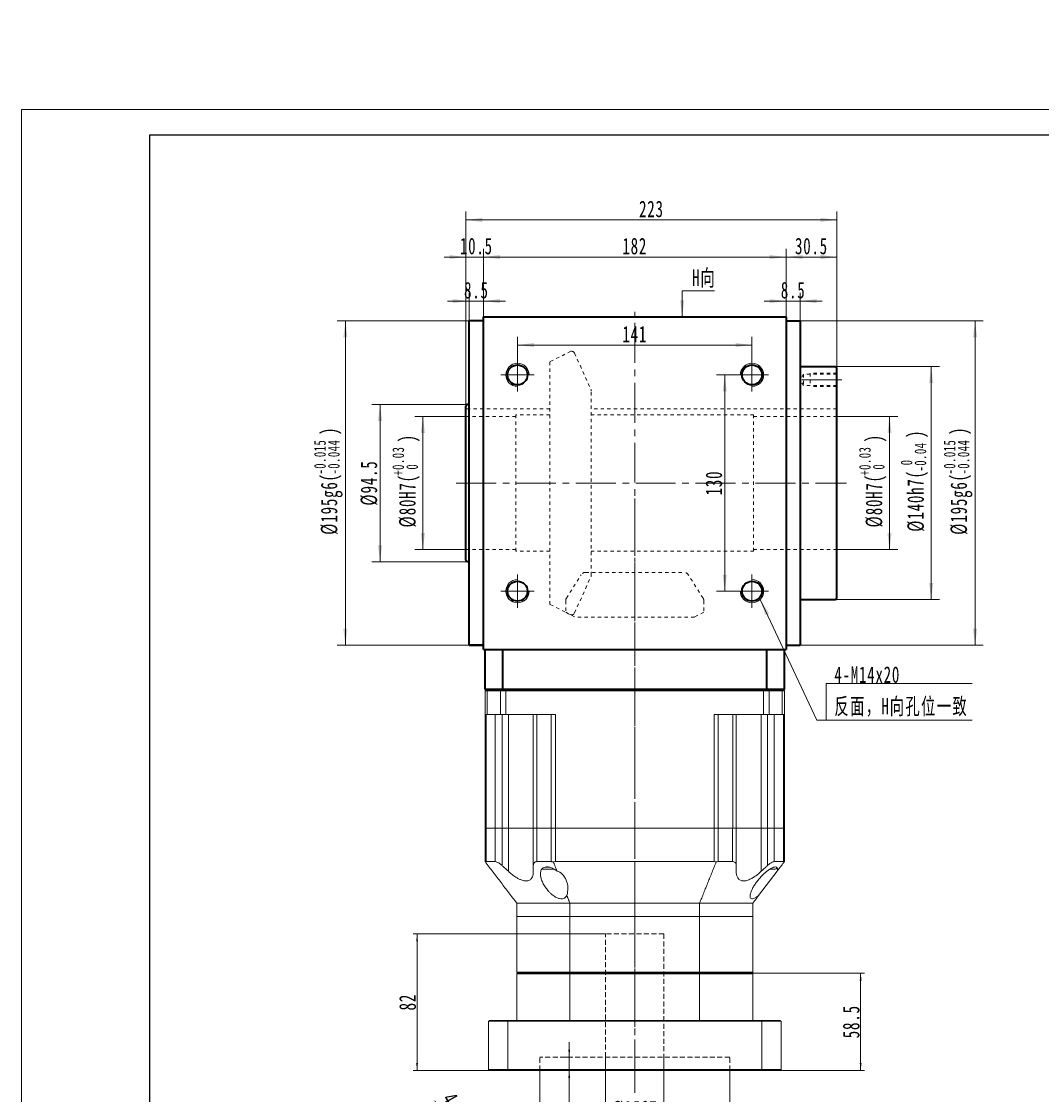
# Model space of a CAD drawing. Header units: millimetres. Extents: x 3079 to 4374, y -334 to 635.
# Tile 2 of 3: x 3079 to 3692, y -10 to 635. Entities that reach past the tile are written whole.
import ezdxf

# ---------------------------------------------------------------- set-up
doc = ezdxf.new("R2010")
doc.units = ezdxf.units.MM
doc.header["$LTSCALE"] = 2
for name, pattern in [('CENTER', [10.16, 6.35, -1.27, 1.27, -1.27]), ('DASHED', [0.75, 0.5, -0.25]), ('点画线', [18, 12, -2, 2, -2]), ('虚线', [2, 1, -1])]:
    doc.linetypes.add(name, pattern=pattern)
doc.layers.get('0').update_dxf_attribs({"lineweight": 18})
for name, color, linetype, lineweight in [('3中心线层', 1, 'CENTER', 18), ('4虚线层', 6, 'DASHED', 18), ('中心线层', 1, '点画线', 18), ('图框_外框线', 7, 'Continuous', 18), ('尺寸线层', 3, 'Continuous', 18), ('粗实线', 7, 'Continuous', 50), ('粗实线层', 7, 'Continuous', 35), ('虚线层', 6, '虚线', 18)]:
    doc.layers.add(name, color=color, linetype=linetype, lineweight=lineweight)
doc.styles.add('标准', font='txt', dxfattribs={"width": 0.667})
doc.dimstyles.new('a4-1-1.5', dxfattribs={"dimtxt": 4.5, "dimasz": 4.5, "dimexe": 2.25, "dimexo": 0, "dimgap": 0.75, "dimtad": 1, "dimdec": 3, "dimdsep": 46, "dimtxsty": '标准', "dimblk": '_CAXARROW', "dimcen": 0, "dimdle": 9, "dimazin": 2, "dimtfac": 0.707107, "dimtdec": 3, "dimtix": 1, "dimtmove": 2, "dimatfit": 3, "dimfxl": 0, "dimfrac": 2, "dimtolj": 1, "dimarcsym": 0})

# ---------------------------------------------------------------- blocks, each defined once
blk = doc.blocks.new('*X6')
at = {"layer": '尺寸线层', "linetype": 'Continuous'}
for points in [[(3372.91, -96.64), (3369.22, -87.37), (3367.05, -88.57)], [(3378.7, -107.15), (3384.56, -115.23), (3382.4, -116.42)]]:
    blk.add_hatch(color=0, dxfattribs=at).paths.add_polyline_path(points, flags=0)
at = {"layer": '尺寸线层', "color": 0, "linetype": 'Continuous'}
blk.add_line((3327.09, -13.46), (3385.07, -118.71), dxfattribs=at)
at = {"layer": '尺寸线层', "color": 0, "insert": (3349.77, -37.77), "char_height": 9.9, "width": 128.9258, "attachment_point": 5, "rotation": 298.84961, "line_spacing_factor": 1.15057, "style": '标准'}
blk.add_mtext('\\T1.1;4-M12深28均布', dxfattribs=at)
blk = doc.blocks.new('_CAXARROW')
blk.add_hatch(color=0).paths.add_polyline_path([(0, 0), (-1, 0.125), (-1, -0.125)], flags=0)
blk = doc.blocks.new('*X10')
at = {"layer": '尺寸线层', "linetype": 'Continuous'}
for points in [[(3376.91, 440.83), (3386.81, 442.07), (3386.81, 439.59)], [(3517.91, 440.83), (3508.01, 442.07), (3508.01, 439.59)]]:
    blk.add_hatch(color=0, dxfattribs=at).paths.add_polyline_path(points, flags=0)
at = {"layer": '尺寸线层', "color": 0, "linetype": 'Continuous'}
for p, q in [((3376.91, 432.85), (3376.91, 445.78)), ((3517.91, 432.85), (3517.91, 445.78)), ((3376.91, 440.83), (3517.91, 440.83))]:
    blk.add_line(p, q, dxfattribs=at)
at = {"layer": '尺寸线层', "color": 0, "insert": (3447.41, 447.35), "char_height": 9.9, "width": 26.017, "attachment_point": 5, "line_spacing_factor": 1.15057, "style": '标准'}
blk.add_mtext('\\T1.1;141', dxfattribs=at)
blk = doc.blocks.new('*X11')
at = {"layer": '尺寸线层', "linetype": 'Continuous'}
for points in [[(3501.53, 422.85), (3502.77, 412.95), (3500.3, 412.95)], [(3501.53, 292.85), (3502.77, 302.75), (3500.3, 302.75)]]:
    blk.add_hatch(color=0, dxfattribs=at).paths.add_polyline_path(points, flags=0)
at = {"layer": '尺寸线层', "color": 0, "linetype": 'Continuous'}
for p, q in [((3507.91, 422.85), (3496.58, 422.85)), ((3501.53, 422.85), (3501.53, 292.85)), ((3507.91, 292.85), (3496.58, 292.85))]:
    blk.add_line(p, q, dxfattribs=at)
at = {"layer": '尺寸线层', "color": 0, "insert": (3495.02, 357.85), "char_height": 9.9, "width": 26.9708, "attachment_point": 5, "rotation": 90, "line_spacing_factor": 1.15057, "style": '标准'}
blk.add_mtext('\\T1.1;130', dxfattribs=at)
blk = doc.blocks.new('*X13')
at = {"layer": '尺寸线层', "color": 0, "char_height": 9.9, "attachment_point": 1, "rotation": 90, "line_spacing_factor": 1.15057, "style": '标准'}
for s, insert, width in [('\\T1.1;{\\H0.707107x;+0.03}', (3301.65, 362.29), 71.7195), ('\\T1.1;)', (3305.68, 382.32), 213.2903), ('\\T1.1;%%C80H7(', (3305.68, 331.19), 213.2903), ('\\T1.1;{\\H0.707107x;0}', (3310.01, 365.97), 71.7195)]:
    blk.add_mtext(s, dxfattribs=dict(at, insert=insert, width=width))
blk = doc.blocks.new('*X12')
at = {"layer": '尺寸线层', "linetype": 'Continuous'}
for points in [[(3320.01, 397.85), (3321.24, 387.95), (3318.77, 387.95)], [(3320.01, 317.85), (3321.24, 327.75), (3318.77, 327.75)]]:
    blk.add_hatch(color=0, dxfattribs=at).paths.add_polyline_path(points, flags=0)
at = {"layer": '尺寸线层', "color": 0, "linetype": 'Continuous'}
for p, q in [((3345.91, 397.85), (3315.06, 397.85)), ((3320.01, 397.85), (3320.01, 317.85)), ((3345.91, 317.85), (3315.06, 317.85))]:
    blk.add_line(p, q, dxfattribs=at)
at = {"layer": '尺寸线层', "color": 0}
blk.add_blockref('*X13', (0, 0), dxfattribs=at)
blk = doc.blocks.new('*X14')
at = {"layer": '尺寸线层', "linetype": 'Continuous'}
for points in [[(3294.24, 405.1), (3295.48, 395.2), (3293, 395.2)], [(3294.24, 310.6), (3295.48, 320.5), (3293, 320.5)]]:
    blk.add_hatch(color=0, dxfattribs=at).paths.add_polyline_path(points, flags=0)
at = {"layer": '尺寸线层', "color": 0, "linetype": 'Continuous'}
for p, q in [((3346.91, 405.1), (3289.29, 405.1)), ((3294.24, 405.1), (3294.24, 310.6)), ((3346.91, 310.6), (3289.29, 310.6))]:
    blk.add_line(p, q, dxfattribs=at)
at = {"layer": '尺寸线层', "color": 0, "insert": (3287.72, 357.85), "char_height": 9.9, "width": 49.1726, "attachment_point": 5, "rotation": 90, "line_spacing_factor": 1.15057, "style": '标准'}
blk.add_mtext('\\T1.1;%%C94.5', dxfattribs=at)
blk = doc.blocks.new('*X16')
at = {"layer": '尺寸线层', "color": 0, "char_height": 9.9, "attachment_point": 1, "rotation": 90, "line_spacing_factor": 1.15057, "style": '标准'}
for s, insert, width in [('\\T1.1;{\\H0.707107x;-0.015}', (3254.58, 362.97), 86.3291), ('\\T1.1;)', (3258.6, 386.72), 248.5608), ('\\T1.1;{\\H0.707107x;-0.044}', (3262.93, 362.97), 86.3291), ('\\T1.1;%%C195g6(', (3258.6, 326.78), 248.5608)]:
    blk.add_mtext(s, dxfattribs=dict(at, insert=insert, width=width))
blk = doc.blocks.new('*X15')
at = {"layer": '尺寸线层', "linetype": 'Continuous'}
for points in [[(3273.4, 455.35), (3274.64, 445.45), (3272.16, 445.45)], [(3273.4, 260.35), (3274.64, 270.25), (3272.16, 270.25)]]:
    blk.add_hatch(color=0, dxfattribs=at).paths.add_polyline_path(points, flags=0)
at = {"layer": '尺寸线层', "color": 0, "linetype": 'Continuous'}
for p, q in [((3347.91, 455.35), (3268.45, 455.35)), ((3273.4, 455.35), (3273.4, 260.35)), ((3347.91, 260.35), (3268.45, 260.35))]:
    blk.add_line(p, q, dxfattribs=at)
at = {"layer": '尺寸线层', "color": 0}
blk.add_blockref('*X16', (0, 0), dxfattribs=at)
blk = doc.blocks.new('*X18')
at = {"layer": '尺寸线层', "color": 0, "char_height": 9.9, "attachment_point": 1, "rotation": 90, "line_spacing_factor": 1.15057, "style": '标准'}
for s, insert, width in [('\\T1.1;{\\H0.707107x;+0.03}', (3582.27, 362.29), 71.7195), ('\\T1.1;)', (3586.29, 382.32), 213.2903), ('\\T1.1;%%C80H7(', (3586.29, 331.19), 213.2903), ('\\T1.1;{\\H0.707107x;0}', (3590.62, 365.97), 71.7195)]:
    blk.add_mtext(s, dxfattribs=dict(at, insert=insert, width=width))
blk = doc.blocks.new('*X17')
at = {"layer": '尺寸线层', "linetype": 'Continuous'}
for points in [[(3600.62, 397.85), (3601.86, 387.95), (3599.39, 387.95)], [(3600.62, 317.85), (3601.86, 327.75), (3599.39, 327.75)]]:
    blk.add_hatch(color=0, dxfattribs=at).paths.add_polyline_path(points, flags=0)
at = {"layer": '尺寸线层', "color": 0, "linetype": 'Continuous'}
for p, q in [((3568.91, 397.85), (3605.57, 397.85)), ((3600.62, 397.85), (3600.62, 317.85)), ((3568.91, 317.85), (3605.57, 317.85))]:
    blk.add_line(p, q, dxfattribs=at)
at = {"layer": '尺寸线层', "color": 0}
blk.add_blockref('*X18', (0, 0), dxfattribs=at)
blk = doc.blocks.new('*X20')
at = {"layer": '尺寸线层', "color": 0, "char_height": 9.9, "attachment_point": 1, "rotation": 90, "line_spacing_factor": 1.15057, "style": '标准'}
for s, insert, width in [('\\T1.1;)', (3611.34, 384.9), 233.9513), ('\\T1.1;%%C140h7(', (3611.34, 328.61), 233.9513), ('\\T1.1;{\\H0.707107x;-0.04}', (3615.67, 364.79), 71.7195), ('\\T1.1;{\\H0.707107x;0}', (3607.31, 368.55), 71.7195)]:
    blk.add_mtext(s, dxfattribs=dict(at, insert=insert, width=width))
blk = doc.blocks.new('*X19')
at = {"layer": '尺寸线层', "linetype": 'Continuous'}
for points in [[(3625.67, 427.85), (3626.91, 417.95), (3624.43, 417.95)], [(3625.67, 287.85), (3626.91, 297.75), (3624.43, 297.75)]]:
    blk.add_hatch(color=0, dxfattribs=at).paths.add_polyline_path(points, flags=0)
at = {"layer": '尺寸线层', "color": 0, "linetype": 'Continuous'}
for p, q in [((3567.91, 427.85), (3630.62, 427.85)), ((3625.67, 427.85), (3625.67, 287.85)), ((3567.91, 287.85), (3630.62, 287.85))]:
    blk.add_line(p, q, dxfattribs=at)
at = {"layer": '尺寸线层', "color": 0}
blk.add_blockref('*X20', (0, 0), dxfattribs=at)
blk = doc.blocks.new('*X22')
at = {"layer": '尺寸线层', "color": 0, "char_height": 9.9, "attachment_point": 1, "rotation": 90, "line_spacing_factor": 1.15057, "style": '标准'}
for s, insert, width in [('\\T1.1;{\\H0.707107x;-0.015}', (3633.23, 362.97), 86.3291), ('\\T1.1;)', (3637.26, 386.72), 248.5608), ('\\T1.1;{\\H0.707107x;-0.044}', (3641.59, 362.97), 86.3291), ('\\T1.1;%%C195g6(', (3637.26, 326.78), 248.5608)]:
    blk.add_mtext(s, dxfattribs=dict(at, insert=insert, width=width))
blk = doc.blocks.new('*X21')
at = {"layer": '尺寸线层', "linetype": 'Continuous'}
for points in [[(3652.06, 455.35), (3653.29, 445.45), (3650.82, 445.45)], [(3652.06, 260.35), (3653.29, 270.25), (3650.82, 270.25)]]:
    blk.add_hatch(color=0, dxfattribs=at).paths.add_polyline_path(points, flags=0)
at = {"layer": '尺寸线层', "color": 0, "linetype": 'Continuous'}
for p, q in [((3546.91, 455.35), (3657.01, 455.35)), ((3652.06, 455.35), (3652.06, 260.35)), ((3546.91, 260.35), (3657.01, 260.35))]:
    blk.add_line(p, q, dxfattribs=at)
at = {"layer": '尺寸线层', "color": 0}
blk.add_blockref('*X22', (0, 0), dxfattribs=at)
blk = doc.blocks.new('*X23')
at = {"layer": '尺寸线层', "linetype": 'Continuous'}
for points in [[(3356.41, 493.71), (3366.31, 494.95), (3366.31, 492.47)], [(3538.41, 493.71), (3528.51, 494.95), (3528.51, 492.47)]]:
    blk.add_hatch(color=0, dxfattribs=at).paths.add_polyline_path(points, flags=0)
at = {"layer": '尺寸线层', "color": 0, "linetype": 'Continuous'}
for p, q in [((3356.41, 457.85), (3356.41, 498.66)), ((3538.41, 457.85), (3538.41, 498.66)), ((3356.41, 493.71), (3538.41, 493.71))]:
    blk.add_line(p, q, dxfattribs=at)
at = {"layer": '尺寸线层', "color": 0, "insert": (3447.41, 500.23), "char_height": 9.9, "width": 26.7507, "attachment_point": 5, "line_spacing_factor": 1.15057, "style": '标准'}
blk.add_mtext('\\T1.1;182', dxfattribs=at)
blk = doc.blocks.new('*X24')
at = {"layer": '尺寸线层', "linetype": 'Continuous'}
for points in [[(3345.91, 516.02), (3355.81, 514.78), (3355.81, 517.25)], [(3568.91, 516.02), (3559.01, 514.78), (3559.01, 517.25)]]:
    blk.add_hatch(color=0, dxfattribs=at).paths.add_polyline_path(points, flags=0)
at = {"layer": '尺寸线层', "color": 0, "linetype": 'Continuous'}
for p, q in [((3345.91, 404.1), (3345.91, 520.97)), ((3568.91, 516.02), (3345.91, 516.02)), ((3568.91, 426.85), (3568.91, 520.97))]:
    blk.add_line(p, q, dxfattribs=at)
at = {"layer": '尺寸线层', "color": 0, "insert": (3457.41, 522.53), "char_height": 9.9, "width": 27.9246, "attachment_point": 5, "line_spacing_factor": 1.15057, "style": '标准'}
blk.add_mtext('\\T1.1;223', dxfattribs=at)
blk = doc.blocks.new('*X25')
at = {"layer": '尺寸线层', "linetype": 'Continuous'}
for points in [[(3345.91, 493.71), (3336.01, 492.47), (3336.01, 494.95)], [(3356.41, 493.71), (3366.31, 492.47), (3366.31, 494.95)]]:
    blk.add_hatch(color=0, dxfattribs=at).paths.add_polyline_path(points, flags=0)
at = {"layer": '尺寸线层', "color": 0, "linetype": 'Continuous'}
for p, q in [((3345.91, 404.1), (3345.91, 498.66)), ((3356.41, 457.85), (3356.41, 498.66)), ((3369.61, 493.71), (3332.71, 493.71))]:
    blk.add_line(p, q, dxfattribs=at)
at = {"layer": '尺寸线层', "color": 0, "insert": (3352.16, 500.23), "char_height": 9.9, "width": 37.0812, "attachment_point": 5, "line_spacing_factor": 1.15057, "style": '标准'}
blk.add_mtext('\\T1.1;10.5', dxfattribs=at)
blk = doc.blocks.new('*X26')
at = {"layer": '尺寸线层', "linetype": 'Continuous'}
for points in [[(3347.91, 467.21), (3338.01, 465.98), (3338.01, 468.45)], [(3356.41, 467.21), (3366.31, 465.98), (3366.31, 468.45)]]:
    blk.add_hatch(color=0, dxfattribs=at).paths.add_polyline_path(points, flags=0)
at = {"layer": '尺寸线层', "color": 0, "linetype": 'Continuous'}
for p, q in [((3347.91, 455.35), (3347.91, 472.16)), ((3356.41, 457.85), (3356.41, 472.16)), ((3369.61, 467.21), (3334.71, 467.21))]:
    blk.add_line(p, q, dxfattribs=at)
at = {"layer": '尺寸线层', "color": 0, "insert": (3352.16, 473.73), "char_height": 9.9, "width": 28.0714, "attachment_point": 5, "line_spacing_factor": 1.15057, "style": '标准'}
blk.add_mtext('\\T1.1;8.5', dxfattribs=at)
blk = doc.blocks.new('*X27')
at = {"layer": '尺寸线层', "linetype": 'Continuous'}
for points in [[(3538.41, 467.21), (3528.51, 468.45), (3528.51, 465.98)], [(3546.91, 467.21), (3556.81, 468.45), (3556.81, 465.98)]]:
    blk.add_hatch(color=0, dxfattribs=at).paths.add_polyline_path(points, flags=0)
at = {"layer": '尺寸线层', "color": 0, "linetype": 'Continuous'}
for p, q in [((3538.41, 457.85), (3538.41, 472.16)), ((3546.91, 455.35), (3546.91, 472.16)), ((3525.21, 467.21), (3560.11, 467.21))]:
    blk.add_line(p, q, dxfattribs=at)
at = {"layer": '尺寸线层', "color": 0, "insert": (3542.66, 473.73), "char_height": 9.9, "width": 28.0714, "attachment_point": 5, "line_spacing_factor": 1.15057, "style": '标准'}
blk.add_mtext('\\T1.1;8.5', dxfattribs=at)
blk = doc.blocks.new('*X28')
at = {"layer": '尺寸线层', "linetype": 'Continuous'}
for points in [[(3538.41, 493.71), (3548.31, 494.95), (3548.31, 492.47)], [(3568.91, 493.71), (3559.01, 494.95), (3559.01, 492.47)]]:
    blk.add_hatch(color=0, dxfattribs=at).paths.add_polyline_path(points, flags=0)
at = {"layer": '尺寸线层', "color": 0, "linetype": 'Continuous'}
for p, q in [((3538.41, 457.85), (3538.41, 498.66)), ((3568.91, 426.85), (3568.91, 498.66)), ((3538.41, 493.71), (3568.91, 493.71))]:
    blk.add_line(p, q, dxfattribs=at)
at = {"layer": '尺寸线层', "color": 0, "insert": (3553.66, 500.23), "char_height": 9.9, "width": 38.1084, "attachment_point": 5, "line_spacing_factor": 1.15057, "style": '标准'}
blk.add_mtext('\\T1.1;30.5', dxfattribs=at)
blk = doc.blocks.new('*X29')
at = {"layer": '尺寸线层', "linetype": 'Continuous'}
blk.add_hatch(color=0, dxfattribs=at).paths.add_polyline_path([(-39.64, 72.53), (-34.3, 64.1), (-36.54, 63.05)], flags=0)
at = {"layer": '尺寸线层', "color": 0, "linetype": 'Continuous'}
blk.add_line((-39.64, 72.53), (-5.5, 0), dxfattribs=at)
at = {"layer": '尺寸线层', "color": 0}
for p, q in [((0, 22.01), (87.76, 22.01)), ((0, 0), (0, 22.01)), ((-5.5, 0), (0, 0)), ((0, 0), (87.76, 0))]:
    blk.add_line(p, q, dxfattribs=at)
at = {"layer": '尺寸线层', "color": 0, "insert": (4.95, 1.98), "char_height": 9.9, "width": 165.6254, "attachment_point": 7, "line_spacing_factor": 1.15057, "style": '标准'}
blk.add_mtext('\\T1.1;4-M14x20\\P反面，H向孔位一致', dxfattribs=at)
blk = doc.blocks.new('*X30')
at = {"layer": '尺寸线层', "linetype": 'Continuous'}
blk.add_hatch(color=0, dxfattribs=at).paths.add_polyline_path([(-1.02, -15.43), (-2.26, -5.53), (0.22, -5.53)], flags=0)
at = {"layer": '尺寸线层', "color": 0, "linetype": 'Continuous'}
blk.add_line((-1.02, -15.43), (-1.02, 0), dxfattribs=at)
at = {"layer": '尺寸线层', "color": 0}
for p, q in [((-1.02, 0), (0, 0)), ((0, 0), (18.37, 0)), ((0, 0), (0, 0))]:
    blk.add_line(p, q, dxfattribs=at)
at = {"layer": '尺寸线层', "color": 0, "insert": (4.95, 1.98), "char_height": 9.9, "width": 26.8387, "attachment_point": 7, "line_spacing_factor": 1.15057, "style": '标准'}
blk.add_mtext('\\T1.1;H向', dxfattribs=at)
blk = doc.blocks.new('*X41')
at = {"layer": '尺寸线层', "linetype": 'Continuous'}
for points in [[(3583.26, 63.35), (3582.69, 58.85), (3583.82, 58.85)], [(3583.26, 4.85), (3582.69, 9.35), (3583.82, 9.35)]]:
    blk.add_hatch(color=0, dxfattribs=at).paths.add_polyline_path(points, flags=0)
at = {"layer": '尺寸线层', "color": 0, "linetype": 'Continuous'}
for p, q in [((3517.91, 63.35), (3585.51, 63.35)), ((3583.26, 4.85), (3583.26, 63.35)), ((3534.91, 4.85), (3585.51, 4.85))]:
    blk.add_line(p, q, dxfattribs=at)
at = {"layer": '尺寸线层', "color": 0, "insert": (3577.59, 34.1), "char_height": 10, "width": 38.4933, "attachment_point": 5, "rotation": 90, "style": '标准'}
blk.add_mtext('\\T1.1;58.5', dxfattribs=at)
blk = doc.blocks.new('*X42')
at = {"layer": '尺寸线层', "linetype": 'Continuous'}
for points in [[(3390.26, -59.95), (3394.76, -59.39), (3394.76, -60.51)], [(3504.56, -59.95), (3500.06, -59.39), (3500.06, -60.51)]]:
    blk.add_hatch(color=0, dxfattribs=at).paths.add_polyline_path(points, flags=0)
at = {"layer": '尺寸线层', "color": 0, "linetype": 'Continuous'}
for p, q in [((3390.26, 4.85), (3390.26, -62.2)), ((3504.56, 4.85), (3504.56, -62.2)), ((3390.26, -59.95), (3504.56, -59.95))]:
    blk.add_line(p, q, dxfattribs=at)
at = {"layer": '尺寸线层', "color": 0, "insert": (3447.41, -54.28), "char_height": 10, "width": 81.122, "attachment_point": 5, "style": '标准'}
blk.add_mtext('\\T1.1;%%C114.3F6', dxfattribs=at)
blk = doc.blocks.new('*X43')
at = {"layer": '尺寸线层', "linetype": 'Continuous'}
for points in [[(3408, 12.85), (3407.44, 17.35), (3408.57, 17.35)], [(3408, 4.85), (3407.44, 0.35), (3408.57, 0.35)]]:
    blk.add_hatch(color=0, dxfattribs=at).paths.add_polyline_path(points, flags=0)
at = {"layer": '尺寸线层', "color": 0, "linetype": 'Continuous'}
for p, q in [((3408, -19.33), (3408, 21.85)), ((3404.22, 12.85), (3410.25, 12.85)), ((3404.22, 4.85), (3410.25, 4.85))]:
    blk.add_line(p, q, dxfattribs=at)
at = {"layer": '尺寸线层', "color": 0, "insert": (3402.34, -17.45), "char_height": 10, "width": 20, "attachment_point": 5, "rotation": 90, "style": '标准'}
blk.add_mtext('\\T1.1;8', dxfattribs=at)
blk = doc.blocks.new('*X44')
at = {"layer": '尺寸线层', "linetype": 'Continuous'}
for points in [[(3316.5, 86.85), (3315.94, 82.35), (3317.06, 82.35)], [(3316.5, 4.85), (3315.94, 9.35), (3317.06, 9.35)]]:
    blk.add_hatch(color=0, dxfattribs=at).paths.add_polyline_path(points, flags=0)
at = {"layer": '尺寸线层', "color": 0, "linetype": 'Continuous'}
for p, q in [((3429.91, 86.85), (3314.25, 86.85)), ((3316.5, 4.85), (3316.5, 86.85)), ((3359.91, 4.85), (3314.25, 4.85))]:
    blk.add_line(p, q, dxfattribs=at)
at = {"layer": '尺寸线层', "color": 0, "insert": (3310.84, 45.85), "char_height": 10, "width": 20, "attachment_point": 5, "rotation": 90, "style": '标准'}
blk.add_mtext('\\T1.1;82', dxfattribs=at)
blk = doc.blocks.new('*X45')
at = {"layer": '尺寸线层', "linetype": 'Continuous'}
for points in [[(3429.91, -24.43), (3434.41, -23.87), (3434.41, -24.99)], [(3464.91, -24.43), (3460.41, -23.87), (3460.41, -24.99)]]:
    blk.add_hatch(color=0, dxfattribs=at).paths.add_polyline_path(points, flags=0)
at = {"layer": '尺寸线层', "color": 0, "linetype": 'Continuous'}
for p, q in [((3429.91, 12.85), (3429.91, -26.68)), ((3464.91, 12.85), (3464.91, -26.68)), ((3429.91, -24.43), (3464.91, -24.43))]:
    blk.add_line(p, q, dxfattribs=at)
at = {"layer": '尺寸线层', "color": 0, "insert": (3447.41, -18.77), "char_height": 10, "width": 49.7434, "attachment_point": 5, "line_spacing_factor": 1.15057, "style": '标准'}
blk.add_mtext('\\T1.1;%%C35G7', dxfattribs=at)

msp = doc.modelspace()

# ---------------------------------------------------------------- linework, layer by layer
at = {"color": 7, "linetype": 'Continuous', "lineweight": 15}
for p, q in [((3358.2142, 233.8549), (3357.4142, 233.0549)), ((3358.7185, 233.0549), (3357.4142, 233.0549)), ((3357.4142, 218.8549), (3357.4142, 233.0549)), ((3358.2142, 233.8549), (3359.3098, 233.8549)), ((3358.2142, 233.8549), (3359.3098, 233.8549)), ((3358.7185, 233.0549), (3359.3098, 233.8549)), ((3366.5867, 233.0549), (3358.7185, 233.0549)), ((3358.7185, 233.0549), (3358.7185, 218.8549)), ((3359.3098, 233.8549), (3367.1255, 233.8549)), ((3359.3098, 233.8549), (3367.1255, 233.8549)), ((3366.5867, 233.0549), (3367.1255, 233.8549)), ((3369.9545, 233.0549), (3366.5867, 233.0549)), ((3366.5867, 218.8549), (3366.5867, 233.0549)), ((3367.1255, 233.8549), (3369.9545, 233.8549)), ((3367.1255, 233.8549), (3369.9545, 233.8549)), ((3369.9545, 233.8549), (3524.8738, 233.8549)), ((3369.9545, 233.0549), (3369.9545, 233.8549)), ((3369.9545, 233.8549), (3524.8738, 233.8549)), ((3524.8738, 233.0549), (3369.9545, 233.0549)), ((3369.9545, 233.0549), (3369.9545, 218.8549)), ((3524.8738, 233.8549), (3527.7028, 233.8549)), ((3524.8738, 233.0549), (3524.8738, 233.8549)), ((3524.8738, 233.8549), (3527.7028, 233.8549)), ((3528.2416, 233.0549), (3524.8738, 233.0549)), ((3524.8738, 218.8549), (3524.8738, 233.0549)), ((3527.7028, 233.8549), (3535.5185, 233.8549)), ((3528.2416, 233.0549), (3527.7028, 233.8549)), ((3527.7028, 233.8549), (3535.5185, 233.8549)), ((3528.2416, 233.0549), (3528.2416, 218.8549)), ((3536.1098, 233.0549), (3528.2416, 233.0549)), ((3535.5185, 233.8549), (3536.6142, 233.8549)), ((3536.1098, 233.0549), (3535.5185, 233.8549)), ((3535.5185, 233.8549), (3536.6142, 233.8549)), ((3536.1098, 218.8549), (3536.1098, 233.0549)), ((3537.4142, 233.0549), (3536.1098, 233.0549)), ((3537.4142, 233.0549), (3536.6142, 233.8549)), ((3537.4142, 233.0549), (3537.4142, 218.8549)), ((3358.7185, 218.8549), (3357.4142, 218.8549)), ((3357.4142, 150.3549), (3357.4142, 218.8549)), ((3358.0552, 218.8549), (3358.0552, 150.3549)), ((3358.7185, 218.8549), (3366.5867, 218.8549)), ((3363.5176, 150.3549), (3363.5176, 218.8549)), ((3369.9545, 218.8549), (3366.5867, 218.8549)), ((3367.6101, 218.8549), (3367.6101, 150.3549)), ((3399.6517, 218.8549), (3369.9545, 218.8549)), ((3371.4002, 218.8549), (3371.4002, 150.3549)), ((3386.4002, 150.3549), (3386.4002, 218.8549)), ((3388.5277, 218.8549), (3388.5277, 150.3549)), ((3397.2024, 150.3549), (3397.2024, 218.8549)), ((3399.6517, 218.8549), (3399.6517, 150.3549)), ((3524.8738, 218.8549), (3495.1766, 218.8549)), ((3495.1766, 150.3549), (3495.1766, 218.8549)), ((3497.6259, 218.8549), (3497.6259, 150.3549)), ((3506.3006, 150.3549), (3506.3006, 218.8549)), ((3508.4281, 218.8549), (3508.4281, 150.3549)), ((3523.4281, 218.8549), (3523.4281, 150.3549)), ((3528.2416, 218.8549), (3524.8738, 218.8549)), ((3527.2182, 150.3549), (3527.2182, 218.8549)), ((3528.2416, 218.8549), (3536.1098, 218.8549)), ((3531.3107, 218.8549), (3531.3107, 150.3549)), ((3537.4142, 218.8549), (3536.1098, 218.8549)), ((3536.7731, 150.3549), (3536.7731, 218.8549)), ((3537.4142, 218.8549), (3537.4142, 150.3549)), ((3357.4142, 130.3549), (3357.4142, 150.3549)), ((3357.4142, 150.3549), (3358.0552, 150.3549)), ((3358.0552, 150.3549), (3357.4142, 150.3549)), ((3358.0552, 150.3549), (3358.0552, 130.3549)), ((3358.0552, 150.3549), (3363.5073, 150.3549)), ((3363.5176, 150.3549), (3358.0552, 150.3549)), ((3363.5073, 130.3549), (3363.5073, 150.3549)), ((3367.6101, 150.3549), (3363.5176, 150.3549)), ((3367.6003, 150.3549), (3367.6003, 127.9772)), ((3367.6101, 150.3549), (3371.4002, 150.3549)), ((3371.4002, 150.3549), (3371.4002, 124.4984)), ((3371.4002, 150.3549), (3386.4002, 150.3549)), ((3388.5277, 150.3549), (3386.4002, 150.3549)), ((3386.4142, 127.9772), (3386.4142, 150.3549)), ((3397.2024, 150.3549), (3388.5277, 150.3549)), ((3388.5424, 150.3549), (3388.5424, 130.3549)), ((3388.5424, 150.3549), (3397.2024, 150.3549)), ((3397.2024, 130.3549), (3397.2024, 150.3549)), ((3397.2024, 150.3549), (3399.6517, 150.3549)), ((3399.6517, 150.3549), (3397.2024, 150.3549)), ((3399.6517, 150.3549), (3399.6517, 130.3549)), ((3495.1766, 150.3549), (3399.6517, 150.3549)), ((3495.1766, 150.3549), (3399.6517, 150.3549)), ((3495.1766, 130.3549), (3495.1766, 150.3549)), ((3495.1766, 150.3549), (3497.6259, 150.3549)), ((3497.6259, 150.3549), (3495.1766, 150.3549)), ((3497.6259, 150.3549), (3497.6259, 130.3549)), ((3497.6259, 150.3549), (3506.286, 150.3549)), ((3506.3006, 150.3549), (3497.6259, 150.3549)), ((3506.286, 130.3549), (3506.286, 150.3549)), ((3508.4281, 150.3549), (3506.3006, 150.3549)), ((3508.4142, 150.3549), (3508.4142, 127.9772)), ((3508.4281, 150.3549), (3523.4281, 150.3549)), ((3523.4281, 150.3549), (3523.4281, 124.4984)), ((3523.4281, 150.3549), (3527.2182, 150.3549)), ((3531.3107, 150.3549), (3527.2182, 150.3549)), ((3527.228, 127.9772), (3527.228, 150.3549)), ((3536.7731, 150.3549), (3531.3107, 150.3549)), ((3531.321, 150.3549), (3531.321, 130.3549)), ((3531.321, 150.3549), (3536.7731, 150.3549)), ((3536.7731, 130.3549), (3536.7731, 150.3549)), ((3536.7731, 150.3549), (3537.4142, 150.3549)), ((3537.4142, 150.3549), (3536.7731, 150.3549)), ((3537.4142, 150.3549), (3537.4142, 130.3549)), ((3357.5633, 130.1586), (3357.4142, 130.3549)), ((3363.5073, 130.3549), (3358.0552, 130.3549)), ((3397.2024, 130.3549), (3388.5424, 130.3549)), ((3495.1766, 130.3549), (3399.6517, 130.3549)), ((3506.286, 130.3549), (3497.6259, 130.3549)), ((3536.7731, 130.3549), (3531.321, 130.3549)), ((3537.4142, 130.3549), (3537.265, 130.1586)), ((3393.0809, 125.7549), (3392.1765, 125.7549)), ((3398.9308, 125.7549), (3393.0809, 125.7549)), ((3393.5637, 127.0049), (3395.4644, 127.0049)), ((3521.9132, 109.9588), (3533.0767, 124.6477)), ((3531.7606, 125.7549), (3528.3856, 125.7549)), ((3408.427, 105.3549), (3376.4142, 105.3549)), ((3376.4142, 105.3549), (3376.4142, 97.3549)), ((3408.427, 105.3549), (3486.4013, 105.3549)), ((3408.427, 97.3549), (3408.427, 105.3549)), ((3518.4142, 105.3549), (3486.4013, 105.3549)), ((3486.4013, 105.3549), (3486.4013, 97.3549)), ((3518.4142, 97.3549), (3518.4142, 105.3549)), ((3376.4142, 97.3549), (3376.4142, 63.8549)), ((3408.427, 97.3549), (3376.4142, 97.3549)), ((3408.427, 97.3549), (3376.4142, 97.3549)), ((3408.427, 63.8549), (3408.427, 97.3549)), ((3486.4013, 97.3549), (3408.427, 97.3549)), ((3486.4013, 97.3549), (3408.427, 97.3549)), ((3486.4013, 97.3549), (3486.4013, 63.8549)), ((3518.4142, 97.3549), (3486.4013, 97.3549)), ((3518.4142, 97.3549), (3486.4013, 97.3549)), ((3518.4142, 63.8549), (3518.4142, 97.3549)), ((3376.4142, 63.8549), (3408.427, 63.8549)), ((3408.427, 62.8549), (3376.4142, 62.8549)), ((3376.4142, 34.8549), (3376.4142, 62.8549)), ((3408.5554, 63.3549), (3376.9142, 63.3549)), ((3376.9142, 63.3549), (3408.5554, 63.3549)), ((3408.427, 63.8549), (3486.4013, 63.8549)), ((3408.427, 34.8549), (3408.427, 62.8549)), ((3486.4013, 62.8549), (3408.427, 62.8549)), ((3486.2729, 63.3549), (3408.5554, 63.3549)), ((3408.5554, 63.3549), (3486.2729, 63.3549)), ((3517.9142, 63.3549), (3486.2729, 63.3549)), ((3486.2729, 63.3549), (3517.9142, 63.3549)), ((3486.4013, 63.8549), (3518.4142, 63.8549)), ((3518.4142, 62.8549), (3486.4013, 62.8549)), ((3486.4013, 34.8549), (3486.4013, 62.8549)), ((3518.4142, 34.8549), (3518.4142, 62.8549)), ((3371.0712, 34.3549), (3359.4142, 34.3549)), ((3359.4142, 34.3549), (3359.4142, 5.3549)), ((3359.9142, 34.8549), (3371.2581, 34.8549)), ((3371.0712, 5.3549), (3371.0712, 34.3549)), ((3523.7571, 34.3549), (3371.0712, 34.3549)), ((3371.2581, 34.8549), (3523.5702, 34.8549)), ((3523.5702, 34.8549), (3534.9142, 34.8549)), ((3523.7571, 34.3549), (3523.7571, 5.3549)), ((3535.4142, 34.3549), (3523.7571, 34.3549)), ((3535.4142, 5.3549), (3535.4142, 34.3549)), ((3359.4142, 5.3549), (3371.0712, 5.3549)), ((3371.2581, 4.8549), (3359.9142, 4.8549)), ((3371.0712, 5.3549), (3523.7571, 5.3549)), ((3523.5702, 4.8549), (3371.2581, 4.8549)), ((3534.9142, 4.8549), (3523.5702, 4.8549)), ((3523.7571, 5.3549), (3535.4142, 5.3549))]:
    msp.add_line(p, q, dxfattribs=at)
for centre, start, end in [((3392.1765, 127.0049), 243.2071798, 270), ((3531.7606, 127.0049), 270, 345.2976397)]:
    msp.add_arc(centre, 1.25, start, end, dxfattribs=at)
for centre, major_axis, start_param, end_param in [((3399.6517, 123.7759), (0, 6.5789), 0, 0.2448592), ((3495.1766, 123.7759), (0, 6.5789), 6.0383261, 6.28318531), ((3398.9265, 114.0344), (0, 10.8553), 4.32751587, 6.071681)]:
    msp.add_ellipse(centre, major_axis=major_axis, ratio=0.76, start_param=start_param, end_param=end_param, dxfattribs=at)
for points, knots in [([(3358.0552, 130.3549), (3357.8694, 130.323), (3357.6742, 130.2894), (3357.5684, 130.1646), (3357.5633, 130.1586)], [0, 0, 0, 0, 0.512733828, 0.538493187, 0.538493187, 0.538493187, 0.538493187]), ([(3367.6003, 127.9772), (3367.2812, 128.2604), (3366.6438, 128.8259), (3365.6004, 129.5739), (3364.5825, 130.1291), (3363.879, 130.3399), (3363.5761, 130.3521), (3363.5073, 130.3549)], [0, 0, 0, 0, 1.12557623, 2.24783158, 3.46140534, 4.506009, 4.81320541, 4.81320541, 4.81320541, 4.81320541]), ([(3388.5424, 130.3549), (3388.2081, 130.3179), (3387.5412, 130.2441), (3386.8057, 129.6414), (3386.4567, 128.8473), (3386.4253, 128.2052), (3386.4142, 127.9772)], [0, 0, 0, 0, 0.85242687, 1.70046333, 2.93266044, 3.6108145, 3.6108145, 3.6108145, 3.6108145]), ([(3497.6259, 130.3549), (3497.2363, 130.323), (3496.827, 130.2894), (3496.4087, 130.1646), (3496.3887, 130.1586)], [0, 0, 0, 0, 1.19478336, 1.25480837, 1.25480837, 1.25480837, 1.25480837]), ([(3508.4142, 127.9772), (3508.3972, 128.2604), (3508.3632, 128.8259), (3508.043, 129.5739), (3507.4629, 130.1291), (3506.7922, 130.3399), (3506.3797, 130.3521), (3506.286, 130.3549)], [0, 0, 0, 0, 0.84520223, 1.68791078, 2.59919091, 3.38359033, 3.61426603, 3.61426603, 3.61426603, 3.61426603]), ([(3531.321, 130.3549), (3531.0456, 130.3179), (3530.4961, 130.2441), (3529.316, 129.6414), (3528.2013, 128.8473), (3527.483, 128.2052), (3527.228, 127.9772)], [0, 0, 0, 0, 1.13569652, 2.26554367, 3.90721174, 4.81072292, 4.81072292, 4.81072292, 4.81072292]), ([(3367.6003, 127.9772), (3368.0673, 127.5465), (3369.3296, 126.3821), (3370.5999, 125.2265), (3371.4002, 124.4984)], [0, 0, 0, 0, 1.90598676, 5.15180758, 5.15180758, 5.15180758, 5.15180758]), ([(3371.4002, 124.4984), (3372.1278, 123.8617), (3373.5816, 122.5894), (3375.6486, 121.11), (3377.4905, 120.0262), (3378.9853, 119.3345), (3380.3577, 118.8964), (3381.5836, 118.6889), (3382.7019, 118.7178), (3383.9826, 119.0427), (3385.0893, 119.8626), (3385.8728, 121.1712), (3386.3311, 122.6814), (3386.3849, 123.8589), (3386.4142, 124.4984)], [0, 0, 0, 0, 2.21599873, 4.42799, 5.89266765, 7.35535722, 8.57277939, 9.78928885, 11.00962531, 12.23043359, 14.56599169, 16.43415323, 18.30578206, 20.53133362, 20.53133362, 20.53133362, 20.53133362]), ([(3386.4142, 124.4984), (3386.4142, 125.2265), (3386.4142, 126.3821), (3386.4142, 127.5465), (3386.4142, 127.9772)], [0, 0, 0, 0, 2.19176049, 3.47878978, 3.47878978, 3.47878978, 3.47878978]), ([(3400.6585, 124.6477), (3399.9266, 125.1638), (3398.5838, 126.1106), (3396.3406, 126.9972), (3394.3687, 127.2553), (3392.8012, 126.9174), (3391.8028, 126.2327), (3391.1883, 125.3885), (3390.7877, 124.37), (3390.6255, 123.0826), (3390.773, 121.3452), (3391.3257, 119.3091), (3392.358, 117.0019), (3393.7713, 114.6826), (3395.3147, 112.7377), (3396.815, 111.21), (3398.3658, 109.8913), (3400.1742, 108.7323), (3402.1846, 108.0025), (3403.858, 107.9107), (3405.3131, 108.3999), (3406.1369, 109.1799), (3406.483, 109.7981), (3406.573, 109.9588)], [0, 0, 0, 0, 2.24331177, 4.11621984, 6.0013025, 7.63008133, 9.27519529, 10.538974, 11.80472636, 13.62833826, 15.45484055, 17.9791807, 20.50561035, 23.07646308, 25.6443056, 27.11894601, 28.59175092, 30.7851636, 32.4145551, 34.05380238, 35.50059063, 37.48121703, 38.17680728, 38.17680728, 38.17680728, 38.17680728]), ([(3508.4142, 127.9772), (3508.4142, 127.5465), (3508.4142, 126.3821), (3508.4142, 125.2265), (3508.4142, 124.4984)], [0, 0, 0, 0, 1.28702929, 3.47878978, 3.47878978, 3.47878978, 3.47878978]), ([(3508.4142, 124.4984), (3508.4434, 123.8617), (3508.5017, 122.5894), (3508.9797, 121.11), (3509.6692, 120.0262), (3510.4344, 119.3345), (3511.347, 118.8964), (3512.3558, 118.6889), (3513.5041, 118.7178), (3515.1252, 119.0427), (3517.0934, 119.8626), (3519.2696, 121.1712), (3521.3517, 122.6814), (3522.6972, 123.8589), (3523.4281, 124.4984)], [0, 0, 0, 0, 2.21623365, 4.42845941, 5.89329234, 7.35613697, 8.5736882, 9.79032662, 11.01079244, 12.23173015, 14.56753584, 16.43589542, 18.30772267, 20.53351015, 20.53351015, 20.53351015, 20.53351015]), ([(3533.0767, 124.6477), (3533.1304, 124.8681), (3533.3078, 125.5969), (3533.2579, 126.5355), (3532.6341, 127.1641), (3531.5578, 127.1928), (3530.0311, 126.6635), (3528.3992, 125.7092), (3526.8183, 124.5371), (3525.2738, 123.2229), (3523.6241, 121.609), (3521.9275, 119.6966), (3520.397, 117.7127), (3519.0517, 115.6813), (3517.9411, 113.6622), (3517.1764, 111.8357), (3516.7438, 110.1765), (3516.7287, 108.8839), (3517.241, 108.0544), (3518.1842, 107.888), (3519.532, 108.3319), (3520.81, 109.1087), (3521.6491, 109.7553), (3521.9132, 109.9588)], [0, 0, 0, 0, 0.8407477, 2.78089478, 4.34136749, 5.90825023, 7.3424804, 9.24331343, 10.56976554, 11.89837949, 13.82220974, 15.74871764, 17.74135012, 19.73425395, 21.77257272, 23.80815751, 25.44751331, 27.40731263, 28.93440545, 30.47266022, 31.783598, 33.51643561, 34.31247849, 34.31247849, 34.31247849, 34.31247849]), ([(3523.4281, 124.4984), (3524.2285, 125.2265), (3525.4987, 126.3821), (3526.761, 127.5465), (3527.228, 127.9772)], [0, 0, 0, 0, 3.24582082, 5.15180758, 5.15180758, 5.15180758, 5.15180758])]:
    msp.add_open_spline(points, degree=3, knots=knots, dxfattribs=at)
for points in [[(3357.5633, 130.1586), (3376.4142, 105.3549)], [(3398.4396, 130.1586), (3397.2024, 130.3549)], [(3400.6585, 124.6477), (3398.4396, 130.1586)], [(3496.3887, 130.1586), (3486.4013, 105.3549)], [(3533.0767, 124.6477), (3537.265, 130.1586)], [(3537.265, 130.1586), (3536.7731, 130.3549)], [(3408.427, 105.3549), (3406.573, 109.9588)], [(3518.4142, 105.3549), (3521.9132, 109.9588)], [(3376.9142, 63.3549), (3376.4142, 63.8549)], [(3376.4142, 62.8549), (3376.9142, 63.3549)], [(3408.427, 63.8549), (3408.5554, 63.3549)], [(3408.5554, 63.3549), (3408.427, 62.8549)], [(3486.4013, 63.8549), (3486.2729, 63.3549)], [(3486.2729, 63.3549), (3486.4013, 62.8549)], [(3518.4142, 63.8549), (3517.9142, 63.3549)], [(3517.9142, 63.3549), (3518.4142, 62.8549)], [(3359.4142, 34.3549), (3359.9142, 34.8549)], [(3371.2581, 34.8549), (3371.0712, 34.3549)], [(3523.5702, 34.8549), (3523.7571, 34.3549)], [(3534.9142, 34.8549), (3535.4142, 34.3549)], [(3359.4142, 5.3549), (3359.9142, 4.8549)], [(3371.0712, 5.3549), (3371.2581, 4.8549)], [(3523.7571, 5.3549), (3523.5702, 4.8549)], [(3534.9142, 4.8549), (3535.4142, 5.3549)]]:
    msp.add_open_spline(points, degree=1, dxfattribs=at)
at = {"layer": '3中心线层'}
msp.add_line((3447.4142, 348.5591), (3447.4142, -8.7052), dxfattribs=at)
at = {"layer": '4虚线层', "lineweight": 15, "ltscale": 3}
for p, q in [((3464.9142, 86.8549), (3429.9142, 86.8549)), ((3429.9142, 12.8549), (3429.9142, 86.8549)), ((3464.9142, 86.8549), (3464.9142, 12.8549)), ((3504.5642, 12.8549), (3390.2642, 12.8549)), ((3390.2642, 4.8549), (3390.2642, 12.8549)), ((3504.5642, 4.8549), (3504.5642, 12.8549))]:
    msp.add_line(p, q, dxfattribs=at)
at = {"layer": '中心线层'}
for p, q in [((3447.4142, -1.8674), (3447.4142, 460.8549)), ((3376.9142, 412.8549), (3376.9142, 432.8549)), ((3517.9142, 412.8549), (3517.9142, 432.8549)), ((3366.9142, 422.8549), (3386.9142, 422.8549)), ((3527.9142, 422.8549), (3507.9142, 422.8549)), ((3571.9142, 419.8549), (3544.1823, 419.8549)), ((3340.0101, 357.8549), (3574.6801, 357.8549)), ((3376.9142, 302.8549), (3376.9142, 282.8549)), ((3517.9142, 302.8549), (3517.9142, 282.8549)), ((3366.9142, 292.8549), (3386.9142, 292.8549)), ((3527.9142, 292.8549), (3507.9142, 292.8549)), ((3447.4142, 32.0198), (3447.4142, 270.0581))]:
    msp.add_line(p, q, dxfattribs=at)
at = {"layer": '图框_外框线', "color": 3}
msp.add_lwpolyline([(3078.6001, -333.5419), (4373.7743, -333.5419), (4373.7743, 582.3313), (3078.6001, 582.3313)], close=True, dxfattribs=at)
at = {"layer": '图框_外框线', "color": 3, "lineweight": 25}
msp.add_lwpolyline([(3155.6938, -318.1231), (4358.3555, -318.1231), (4358.3555, 566.9126), (3155.6938, 566.9126)], close=True, dxfattribs=at)
at = {"layer": '粗实线', "color": 0}
msp.add_line((3358.4142, 233.8549), (3536.4142, 233.8549), dxfattribs=at)
at = {"layer": '粗实线层'}
for p, q in [((3347.9142, 260.3549), (3347.9142, 455.3549)), ((3356.4142, 455.3549), (3347.9142, 455.3549)), ((3356.4142, 457.8549), (3538.4142, 457.8549)), ((3356.4142, 257.8549), (3356.4142, 457.8549)), ((3538.4142, 457.8549), (3538.4142, 257.8549)), ((3538.4142, 455.3549), (3546.9142, 455.3549)), ((3546.9142, 455.3549), (3546.9142, 260.3549)), ((3546.9142, 427.8549), (3567.9142, 427.8549)), ((3546.9142, 427.8549), (3546.9142, 427.6049)), ((3568.9142, 288.8549), (3568.9142, 426.8549)), ((3345.9142, 311.6049), (3345.9142, 404.1049)), ((3347.9142, 405.1049), (3346.9142, 405.1049)), ((3347.9142, 310.6049), (3346.9142, 310.6049)), ((3546.9142, 287.8549), (3567.9142, 287.8549)), ((3347.9142, 260.3549), (3356.4142, 260.3549)), ((3356.4142, 260.3549), (3347.9142, 260.3549)), ((3538.4142, 260.3549), (3546.9142, 260.3549)), ((3356.4142, 257.8549), (3538.4142, 257.8549)), ((3357.4142, 233.8549), (3357.4142, 257.8549)), ((3368.0416, 233.8549), (3368.0416, 257.8549)), ((3526.7867, 233.8549), (3526.7867, 257.8549)), ((3537.4142, 233.8549), (3537.4142, 257.8549)), ((3537.4142, 233.8549), (3357.4142, 233.8549)), ((3357.4142, 233.8549), (3537.4142, 233.8549)), ((3357.4142, 233.8549), (3537.4142, 233.8549)), ((3358.2142, 233.8549), (3359.3098, 233.8549)), ((3359.3098, 233.8549), (3367.1255, 233.8549)), ((3367.1255, 233.8549), (3369.9545, 233.8549)), ((3369.9545, 233.8549), (3524.8738, 233.8549)), ((3524.8738, 233.8549), (3527.7028, 233.8549)), ((3527.7028, 233.8549), (3535.5185, 233.8549)), ((3535.5185, 233.8549), (3536.6142, 233.8549))]:
    msp.add_line(p, q, dxfattribs=at)
for centre in [(3376.9142, 422.8549), (3517.9142, 422.8549), (3376.9142, 292.8549), (3517.9142, 292.8549)]:
    msp.add_circle(centre, 6, dxfattribs=at)
at = {"layer": '粗实线层', "lineweight": 18}
for centre, start, end in [((3376.9142, 422.8549), 360, 270), ((3517.9142, 422.8549), 270, 180), ((3376.9142, 292.8549), 90, 0), ((3517.9142, 292.8549), 180, 90)]:
    msp.add_arc(centre, 7, start, end, dxfattribs=at)
at = {"layer": '粗实线层'}
for centre, start, end in [((3567.9142, 426.8549), 0, 90), ((3346.9142, 404.1049), 90.0000004, 180.0000004), ((3346.9142, 311.6049), 180, 270), ((3567.9142, 288.8549), 270.0000002, 0)]:
    msp.add_arc(centre, 1, start, end, dxfattribs=at)
at = {"layer": '虚线层'}
for p, q in [((3409.0363, 437.1049), (3396.4142, 430.7934)), ((3409.3788, 437.1049), (3409.0363, 437.1049)), ((3411.2023, 435.9263), (3421.0777, 414.0038)), ((3396.4142, 430.7934), (3396.4142, 284.9164)), ((3548.9142, 423.2549), (3546.9512, 419.8549)), ((3548.9142, 416.4549), (3546.9512, 419.8549)), ((3568.9142, 423.2549), (3548.9142, 423.2549)), ((3548.9142, 423.2549), (3548.9142, 416.4549)), ((3568.9142, 423.8549), (3552.9142, 423.8549)), ((3552.9142, 423.8549), (3552.9142, 415.8549)), ((3421.2542, 302.5274), (3421.2542, 413.1824)), ((3568.9142, 416.4549), (3548.9142, 416.4549)), ((3568.9142, 415.8549), (3552.9142, 415.8549)), ((3396.4142, 402.5549), (3345.9142, 402.5549)), ((3568.9142, 402.5549), (3421.2542, 402.5549)), ((3375.9142, 397.8549), (3345.9142, 397.8549)), ((3375.9142, 316.8549), (3375.9142, 398.8549)), ((3396.4142, 398.8549), (3375.9142, 398.8549)), ((3518.9142, 398.8549), (3421.2542, 398.8549)), ((3518.9142, 316.8549), (3518.9142, 398.8549)), ((3568.9142, 397.8549), (3518.9142, 397.8549)), ((3375.9142, 317.8549), (3345.9142, 317.8549)), ((3396.4142, 316.8549), (3375.9142, 316.8549)), ((3518.9142, 316.8549), (3421.2542, 316.8549)), ((3568.9142, 317.8549), (3518.9142, 317.8549)), ((3417.75, 304.1549), (3477.0783, 304.1549)), ((3406.3274, 288.6823), (3415.2133, 302.7565)), ((3411.2023, 279.7835), (3421.0777, 301.706)), ((3488.5009, 288.6823), (3479.615, 302.7565)), ((3409.0363, 278.6049), (3396.4142, 284.9164)), ((3405.8642, 287.0807), (3405.8642, 280.198)), ((3488.9642, 287.0807), (3488.9642, 280.198)), ((3405.8642, 280.198), (3411.55, 277.3549)), ((3409.3788, 278.6049), (3409.0363, 278.6049)), ((3483.2783, 277.3549), (3411.55, 277.3549)), ((3488.9642, 280.198), (3483.2783, 277.3549))]:
    msp.add_line(p, q, dxfattribs=at)
for centre, radius, start, end in [((3409.3788, 435.1049), 2, 24.25, 90), ((3419.2542, 413.1824), 2, 0, 24.25), ((3417.75, 301.1549), 3, 90, 147.7333333), ((3477.0783, 301.1549), 3, 32.2666667, 90), ((3419.2542, 302.5274), 2, 335.75, 0), ((3408.8642, 287.0807), 3, 147.7333333, 180), ((3485.9642, 287.0807), 3, 0, 32.2666667), ((3409.3788, 280.6049), 2, 270, 335.75)]:
    msp.add_arc(centre, radius, start, end, dxfattribs=at)

# ---------------------------------------------------------------- block references
at = {"layer": '尺寸线层'}
for name, p in [('*X30', (3476.9853, 473.2888)), ('*X29', (3562.4998, 215.3751))]:
    msp.add_blockref(name, p, dxfattribs=at)

# ---------------------------------------------------------------- dimensions: what is measured, and where the dimension line sits
for base, p1, p2, text, picture, middle in [((3273.3975, 260.3549), (3347.9142, 455.3549), (3347.9142, 260.3549), '\\A1;%%C195g6({\\H0.707107x;\\S-0.015^ -0.044;})', '*X15', (3262.5408, 357.8549)), ((3652.0557, 260.3549), (3546.9142, 455.3549), (3546.9142, 260.3549), '\\A1;%%C195g6({\\H0.707107x;\\S-0.015^ -0.044;})', '*X21', (3641.1989, 357.8549)), ((3625.6693, 287.8549), (3567.9142, 427.8549), (3567.9142, 287.8549), '\\A1;%%C140h7({\\H0.707107x;\\S 0^ -0.04;})', '*X19', (3615.0458, 357.8549)), ((3320.0056, 317.8549), (3345.9142, 397.8549), (3345.9142, 317.8549), '\\A1;%%C80H7({\\H0.707107x;\\S+0.03^  0;})', '*X12', (3309.382, 357.8549)), ((3600.6236, 317.8549), (3568.9142, 397.8549), (3568.9142, 317.8549), '\\A1;%%C80H7({\\H0.707107x;\\S+0.03^  0;})', '*X17', (3590, 357.8549))]:
    dim = msp.add_linear_dim(base=base, p1=p1, p2=p2, angle=270, text=text, dimstyle='a4-1-1.5', override={"dimpost": '%%C<>', "dimsah": 1, "dimtfill": 1, "dimtzin": 0}, dxfattribs=at)
    dim.commit()
    dim.dimension.update_dxf_attribs({"geometry": picture, "text_midpoint": middle, "dimtype": 160})
for base, p1, p2, picture, middle in [((3345.9142, 516.0152), (3568.9142, 426.8549), (3345.9142, 404.1049), '*X24', (3457.4142, 522.5327)), ((3345.9142, 493.7079), (3356.4142, 457.8549), (3345.9142, 404.1049), '*X25', (3352.1642, 500.2254)), ((3347.9142, 467.2132), (3356.4142, 457.8549), (3347.9142, 455.3549), '*X26', (3352.1642, 473.7307)), ((3517.9142, 440.8277), (3376.9142, 432.8549), (3517.9142, 432.8549), '*X10', (3447.4142, 447.3452))]:
    dim = msp.add_linear_dim(base=base, p1=p1, p2=p2, dimstyle='a4-1-1.5', override={"dimsah": 1, "dimtfill": 1, "dimtzin": 0}, dxfattribs=at)
    dim.commit()
    dim.dimension.update_dxf_attribs({"geometry": picture, "text_midpoint": middle, "dimtype": 160})
for base, p1, p2, angle, override, picture, middle in [((3538.4142, 493.7079), (3356.4142, 457.8549), (3538.4142, 457.8549), 0, {"dimsah": 1, "dimtfill": 1, "dimtzin": 0}, '*X23', (3447.4142, 500.2254)), ((3568.9142, 493.7079), (3538.4142, 457.8549), (3568.9142, 426.8549), 0, {"dimsah": 1, "dimtfill": 1, "dimtzin": 0}, '*X28', (3553.6642, 500.2254)), ((3546.9142, 467.2132), (3538.4142, 457.8549), (3546.9142, 455.3549), 0, {"dimsah": 1, "dimtfill": 1, "dimtzin": 0}, '*X27', (3542.6642, 473.7307)), ((3501.5337, 292.8549), (3507.9142, 422.8549), (3507.9142, 292.8549), 270, {"dimsah": 1, "dimtfill": 1, "dimtzin": 0}, '*X11', (3495.0162, 357.8549)), ((3294.2399, 310.6049), (3346.9142, 405.1049), (3346.9142, 310.6049), 270, {"dimpost": '%%C<>', "dimsah": 1, "dimtfill": 1, "dimtzin": 0}, '*X14', (3287.7224, 357.8549)), ((3316.502, 86.8549), (3359.9142, 4.8549), (3429.9142, 86.8549), 90, {"dimtxt": 10, "dimsah": 1, "dimtfill": 1, "dimtzin": 8}, '*X44', (3310.8354, 45.8549)), ((3583.2575, 63.3549), (3534.9142, 4.8549), (3517.9142, 63.3549), 90, {"dimtxt": 10, "dimsah": 1, "dimtfill": 1, "dimtzin": 8}, '*X41', (3577.5908, 34.1049)), ((3408.0033, 12.8549), (3404.2162, 4.8549), (3404.2162, 12.8549), 90, {"dimtxt": 10, "dimsah": 1, "dimtfill": 1, "dimtzin": 8}, '*X43', (3402.3366, -17.4451))]:
    dim = msp.add_linear_dim(base=base, p1=p1, p2=p2, angle=angle, dimstyle='a4-1-1.5', override=override, dxfattribs=at)
    dim.commit()
    dim.dimension.update_dxf_attribs({"geometry": picture, "text_midpoint": middle, "dimtype": 160})
dim = msp.add_diameter_dim_2p(p1=(3378.7021, -107.1528), p2=(3372.912, -96.6421), text='4-M12深28均布', dimstyle='a4-1-1.5', override={"dimpost": '%%C<>', "dimsah": 1, "dimtfill": 1, "dimtzin": 0}, dxfattribs=at)
dim.commit()
dim.dimension.update_dxf_attribs({"geometry": '*X6', "text_midpoint": (3342.6431, -41.696), "dimtype": 163})
for base, p1, p2, text, picture, middle in [((3464.9142, -24.4324), (3429.9142, 12.8549), (3464.9142, 12.8549), '%%C<>G7', '*X45', (3447.4142, -18.7657)), ((3504.5642, -59.9489), (3390.2642, 4.8549), (3504.5642, 4.8549), '%%C<>F6', '*X42', (3447.4142, -54.2822))]:
    dim = msp.add_linear_dim(base=base, p1=p1, p2=p2, text=text, dimstyle='a4-1-1.5', override={"dimtxt": 10, "dimsah": 1, "dimtfill": 1}, dxfattribs=at)
    dim.commit()
    dim.dimension.update_dxf_attribs({"geometry": picture, "text_midpoint": middle})

doc.saveas('drawing.dxf')
